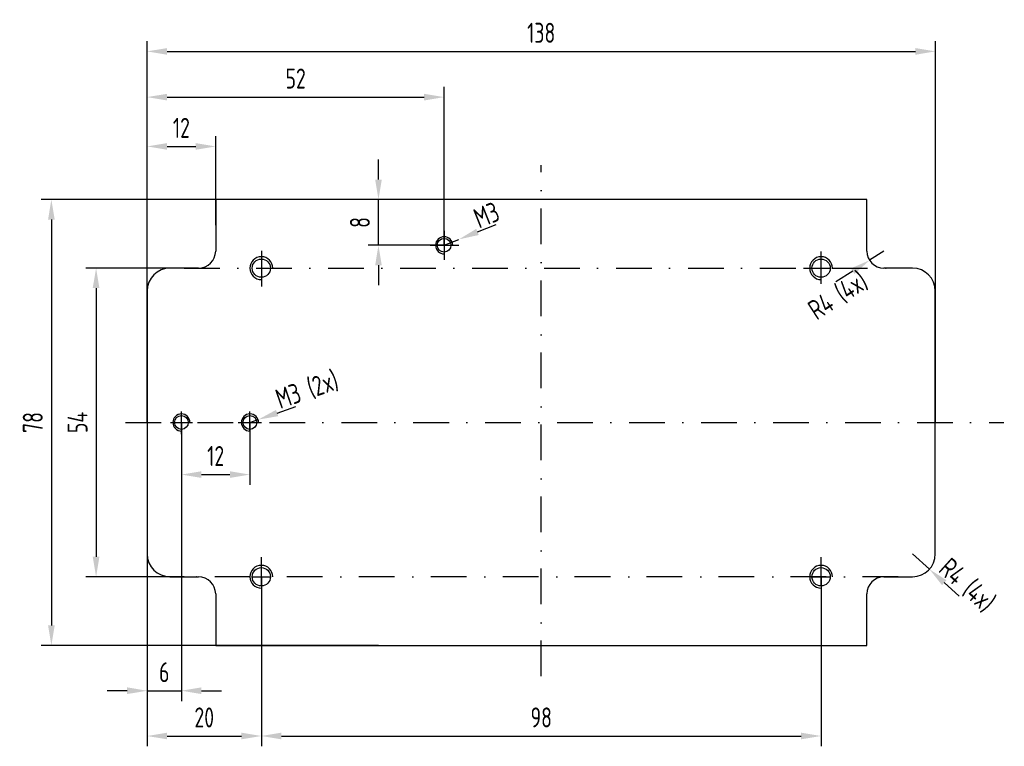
# Model space of a CAD drawing. Extents: x 37 to 209, y 107 to 234.
import ezdxf

# ---------------------------------------------------------------- set-up
doc = ezdxf.new("R2010")
doc.units = 0
doc.header["$LTSCALE"] = 50
doc.header["$PDSIZE"] = -1
doc.linetypes.add('MITTE', pattern=[1.15, 0.75, -0.1, 0.2, -0.1])
doc.linetypes.add('STRICHPUNKT', pattern=[1, 0.5, -0.25, 0, -0.25])
doc.layers.get('DEFPOINTS').update_dxf_attribs({"linetype": 'CONTINUOUS'})
for name, color, linetype in [('1', 1, 'MITTE'), ('2', 2, 'CONTINUOUS'), ('7', 7, 'CONTINUOUS')]:
    doc.layers.add(name, color=color, linetype=linetype)
doc.styles.add('ISO8', font='ISOCP3.SHX', dxfattribs={"width": 0.8})
doc.dimstyles.new('KR', dxfattribs={"dimscale": 0, "dimtxt": 3.5, "dimasz": 3.5, "dimexe": 1.8, "dimexo": 0, "dimgap": 1.5, "dimtad": 1, "dimdsep": 46, "dimtxsty": 'ISO8', "dimcen": 1.5, "dimclrd": 256, "dimclre": 3, "dimclrt": 4, "dimadec": 0, "dimazin": 0, "dimtfac": 1, "dimtmove": 2, "dimatfit": 3, "dimfxl": 0, "dimtolj": 1, "dimarcsym": 0})

# ---------------------------------------------------------------- blocks, each defined once
blk = doc.blocks.new('*D21')
at = {"layer": '2', "color": 3, "lineweight": -2}
for p, q in [((59.13, 163.79), (59.13, 230.52)), ((197.13, 163.79), (197.13, 230.52))]:
    blk.add_line(p, q, dxfattribs=at)
at = {"layer": '2', "lineweight": -2}
blk.add_line((62.63, 228.72), (193.63, 228.72), dxfattribs=at)
at = {"layer": '2'}
for points in [[(62.63, 229.3), (62.63, 228.13), (59.13, 228.72)], [(193.63, 229.3), (193.63, 228.13), (197.13, 228.72)]]:
    blk.add_solid(points, dxfattribs=at)
at = {"layer": 'DEFPOINTS', "color": 0}
for p in [(197.13, 228.72), (59.13, 163.79), (197.13, 163.79)]:
    blk.add_point(p, dxfattribs=at)
at = {"layer": '2', "color": 4, "insert": (128.13, 231.97), "char_height": 3.5, "attachment_point": 5, "style": 'ISO8'}
blk.add_mtext('\\A1;138', dxfattribs=at)
blk = doc.blocks.new('*D22')
at = {"layer": '2', "color": 3, "lineweight": -2}
for p, q in [((99.63, 202.79), (40.56, 202.79)), ((99.63, 124.79), (40.56, 124.79))]:
    blk.add_line(p, q, dxfattribs=at)
at = {"layer": '2', "lineweight": -2}
blk.add_line((42.36, 199.29), (42.36, 128.29), dxfattribs=at)
at = {"layer": '2'}
for points in [[(41.78, 199.29), (42.95, 199.29), (42.36, 202.79)], [(41.78, 128.29), (42.95, 128.29), (42.36, 124.79)]]:
    blk.add_solid(points, dxfattribs=at)
at = {"layer": 'DEFPOINTS', "color": 0}
for p in [(99.63, 202.79), (42.36, 124.79), (99.63, 124.79)]:
    blk.add_point(p, dxfattribs=at)
at = {"layer": '2', "color": 4, "insert": (39.11, 163.79), "char_height": 3.5, "attachment_point": 5, "rotation": 90, "style": 'ISO8'}
blk.add_mtext('\\A1;78', dxfattribs=at)
blk = doc.blocks.new('*D23')
at = {"layer": '2', "color": 3, "lineweight": -2}
for p, q in [((65.63, 190.79), (48.39, 190.79)), ((65.63, 136.79), (48.39, 136.79))]:
    blk.add_line(p, q, dxfattribs=at)
at = {"layer": '2', "lineweight": -2}
blk.add_line((50.19, 187.29), (50.19, 140.29), dxfattribs=at)
at = {"layer": '2'}
for points in [[(49.6, 187.29), (50.77, 187.29), (50.19, 190.79)], [(49.6, 140.29), (50.77, 140.29), (50.19, 136.79)]]:
    blk.add_solid(points, dxfattribs=at)
at = {"layer": 'DEFPOINTS', "color": 0}
for p in [(65.63, 190.79), (50.19, 136.79), (65.63, 136.79)]:
    blk.add_point(p, dxfattribs=at)
at = {"layer": '2', "color": 4, "insert": (46.94, 163.79), "char_height": 3.5, "attachment_point": 5, "rotation": 90, "style": 'ISO8'}
blk.add_mtext('\\A1;54', dxfattribs=at)
blk = doc.blocks.new('*D24')
at = {"layer": '2', "color": 3, "lineweight": -2}
for p, q in [((59.13, 163.79), (59.13, 115.05)), ((65.13, 163.79), (65.13, 115.05))]:
    blk.add_line(p, q, dxfattribs=at)
at = {"layer": '2', "lineweight": -2}
for p, q in [((55.63, 116.85), (52.13, 116.85)), ((59.13, 116.85), (65.13, 116.85)), ((68.63, 116.85), (72.13, 116.85))]:
    blk.add_line(p, q, dxfattribs=at)
at = {"layer": '2'}
for points in [[(55.63, 117.44), (55.63, 116.27), (59.13, 116.85)], [(68.63, 117.44), (68.63, 116.27), (65.13, 116.85)]]:
    blk.add_solid(points, dxfattribs=at)
at = {"layer": 'DEFPOINTS', "color": 0}
for p in [(59.13, 163.79), (65.13, 163.79), (65.13, 116.85)]:
    blk.add_point(p, dxfattribs=at)
at = {"layer": '2', "color": 4, "insert": (62.13, 120.1), "char_height": 3.5, "attachment_point": 5, "style": 'ISO8'}
blk.add_mtext('\\A1;6', dxfattribs=at)
blk = doc.blocks.new('*D25')
at = {"layer": '2', "color": 3, "lineweight": -2}
for p, q in [((59.13, 163.79), (59.13, 213.89)), ((71.13, 198.29), (71.13, 213.89))]:
    blk.add_line(p, q, dxfattribs=at)
at = {"layer": '2', "lineweight": -2}
blk.add_line((62.63, 212.09), (67.63, 212.09), dxfattribs=at)
at = {"layer": '2'}
for points in [[(62.63, 212.67), (62.63, 211.51), (59.13, 212.09)], [(67.63, 212.67), (67.63, 211.51), (71.13, 212.09)]]:
    blk.add_solid(points, dxfattribs=at)
at = {"layer": 'DEFPOINTS', "color": 0}
for p in [(71.13, 212.09), (71.13, 198.29), (59.13, 163.79)]:
    blk.add_point(p, dxfattribs=at)
at = {"layer": '2', "color": 4, "insert": (65.13, 215.34), "char_height": 3.5, "attachment_point": 5, "style": 'ISO8'}
blk.add_mtext('\\A1;12', dxfattribs=at)
blk = doc.blocks.new('*D26')
at = {"layer": '2', "lineweight": -2}
for p, q in [((81.89, 165.44), (85.19, 166.59)), ((77.13, 163.79), (78.58, 164.29))]:
    blk.add_line(p, q, dxfattribs=at)
at = {"layer": '2'}
blk.add_solid([(81.69, 165.99), (82.08, 164.89), (78.58, 164.29)], dxfattribs=at)
at = {"layer": 'DEFPOINTS', "color": 0}
for p in [(77.13, 163.79), (78.58, 164.29)]:
    blk.add_point(p, dxfattribs=at)
at = {"layer": '2', "color": 4, "insert": (87.16, 169.42), "char_height": 3.5, "attachment_point": 5, "rotation": 19.1598, "style": 'ISO8'}
blk.add_mtext('\\A1;M3 (2x)', dxfattribs=at)
blk = doc.blocks.new('*D27')
at = {"layer": '2', "lineweight": -2}
for p, q in [((193.13, 140.79), (196.1, 138.11)), ((198.69, 135.76), (201.29, 133.41))]:
    blk.add_line(p, q, dxfattribs=at)
at = {"layer": '2'}
blk.add_solid([(199.08, 136.19), (198.3, 135.33), (196.1, 138.11)], dxfattribs=at)
at = {"layer": 'DEFPOINTS', "color": 0}
for p in [(193.13, 140.79), (196.1, 138.11)]:
    blk.add_point(p, dxfattribs=at)
at = {"layer": '2', "color": 4, "insert": (202.64, 135.25), "char_height": 3.5, "attachment_point": 5, "rotation": 317.8943, "style": 'ISO8'}
blk.add_mtext('\\A1;R4 (4x)', dxfattribs=at)
blk = doc.blocks.new('*D28')
at = {"layer": '2', "lineweight": -2}
for p, q in [((188.13, 193.79), (185.61, 192.16)), ((182.67, 190.27), (179.72, 188.37))]:
    blk.add_line(p, q, dxfattribs=at)
at = {"layer": '2'}
blk.add_solid([(182.35, 190.76), (182.98, 189.78), (185.61, 192.16)], dxfattribs=at)
at = {"layer": 'DEFPOINTS', "color": 0}
for p in [(188.13, 193.79), (185.61, 192.16)]:
    blk.add_point(p, dxfattribs=at)
at = {"layer": '2', "color": 4, "insert": (180.14, 185.91), "char_height": 3.5, "attachment_point": 5, "rotation": 32.8142, "style": 'ISO8'}
blk.add_mtext('\\A1;R4 (4x)', dxfattribs=at)
blk = doc.blocks.new('*D29')
at = {"layer": '2', "color": 3, "lineweight": -2}
for p, q in [((65.13, 163.79), (65.13, 152.87)), ((77.13, 163.79), (77.13, 152.87))]:
    blk.add_line(p, q, dxfattribs=at)
at = {"layer": '2', "lineweight": -2}
blk.add_line((68.63, 154.67), (73.63, 154.67), dxfattribs=at)
at = {"layer": '2'}
for points in [[(68.63, 155.25), (68.63, 154.09), (65.13, 154.67)], [(73.63, 155.25), (73.63, 154.09), (77.13, 154.67)]]:
    blk.add_solid(points, dxfattribs=at)
at = {"layer": 'DEFPOINTS', "color": 0}
for p in [(65.13, 163.79), (77.13, 163.79), (77.13, 154.67)]:
    blk.add_point(p, dxfattribs=at)
at = {"layer": '2', "color": 4, "insert": (71.13, 157.92), "char_height": 3.5, "attachment_point": 5, "style": 'ISO8'}
blk.add_mtext('\\A1;12', dxfattribs=at)
blk = doc.blocks.new('*D30')
at = {"layer": '2', "color": 3, "lineweight": -2}
for p, q in [((59.13, 140.79), (59.13, 107.13)), ((79.13, 136.79), (79.13, 107.13))]:
    blk.add_line(p, q, dxfattribs=at)
at = {"layer": '2', "lineweight": -2}
blk.add_line((62.63, 108.93), (75.63, 108.93), dxfattribs=at)
at = {"layer": '2'}
for points in [[(62.63, 109.51), (62.63, 108.35), (59.13, 108.93)], [(75.63, 109.51), (75.63, 108.35), (79.13, 108.93)]]:
    blk.add_solid(points, dxfattribs=at)
at = {"layer": 'DEFPOINTS', "color": 0}
for p in [(59.13, 140.79), (79.13, 136.79), (79.13, 108.93)]:
    blk.add_point(p, dxfattribs=at)
at = {"layer": '2', "color": 4, "insert": (69.13, 112.18), "char_height": 3.5, "attachment_point": 5, "style": 'ISO8'}
blk.add_mtext('\\A1;20', dxfattribs=at)
blk = doc.blocks.new('*D31')
at = {"layer": '2', "color": 3, "lineweight": -2}
for p, q in [((79.13, 136.79), (79.13, 107.13)), ((177.13, 136.79), (177.13, 107.13))]:
    blk.add_line(p, q, dxfattribs=at)
at = {"layer": '2', "lineweight": -2}
blk.add_line((82.63, 108.93), (173.63, 108.93), dxfattribs=at)
at = {"layer": '2'}
for points in [[(82.63, 109.51), (82.63, 108.35), (79.13, 108.93)], [(173.63, 109.51), (173.63, 108.35), (177.13, 108.93)]]:
    blk.add_solid(points, dxfattribs=at)
at = {"layer": 'DEFPOINTS', "color": 0}
for p in [(79.13, 136.79), (177.13, 136.79), (177.13, 108.93)]:
    blk.add_point(p, dxfattribs=at)
at = {"layer": '2', "color": 4, "insert": (128.13, 112.18), "char_height": 3.5, "attachment_point": 5, "style": 'ISO8'}
blk.add_mtext('\\A1;98', dxfattribs=at)
blk = doc.blocks.new('*D32')
at = {"layer": '2', "lineweight": -2}
for p, q in [((99.63, 206.29), (99.63, 209.79)), ((99.63, 194.79), (99.63, 202.79)), ((99.63, 191.29), (99.63, 187.79))]:
    blk.add_line(p, q, dxfattribs=at)
at = {"layer": '2', "color": 3, "lineweight": -2}
for p, q in [((99.63, 202.79), (97.83, 202.79)), ((111.13, 194.79), (97.83, 194.79))]:
    blk.add_line(p, q, dxfattribs=at)
at = {"layer": '2'}
for points in [[(99.05, 206.29), (100.21, 206.29), (99.63, 202.79)], [(99.05, 191.29), (100.21, 191.29), (99.63, 194.79)]]:
    blk.add_solid(points, dxfattribs=at)
at = {"layer": 'DEFPOINTS', "color": 0}
for p in [(99.63, 202.79), (99.63, 202.79), (111.13, 194.79)]:
    blk.add_point(p, dxfattribs=at)
at = {"layer": '2', "color": 4, "insert": (96.38, 198.79), "char_height": 3.5, "attachment_point": 5, "rotation": 90, "style": 'ISO8'}
blk.add_mtext('\\A1;8', dxfattribs=at)
blk = doc.blocks.new('*D33')
at = {"layer": '2', "color": 3, "lineweight": -2}
for p, q in [((59.13, 202.79), (59.13, 222.52)), ((111.13, 194.78), (111.13, 222.52))]:
    blk.add_line(p, q, dxfattribs=at)
at = {"layer": '2', "lineweight": -2}
blk.add_line((62.63, 220.72), (107.63, 220.72), dxfattribs=at)
at = {"layer": '2'}
for points in [[(62.63, 221.3), (62.63, 220.13), (59.13, 220.72)], [(107.63, 221.3), (107.63, 220.13), (111.13, 220.72)]]:
    blk.add_solid(points, dxfattribs=at)
at = {"layer": 'DEFPOINTS', "color": 0}
for p in [(111.13, 220.72), (59.13, 202.79), (111.13, 194.78)]:
    blk.add_point(p, dxfattribs=at)
at = {"layer": '2', "color": 4, "insert": (85.13, 223.97), "char_height": 3.5, "attachment_point": 5, "style": 'ISO8'}
blk.add_mtext('\\A1;52', dxfattribs=at)
blk = doc.blocks.new('*D34')
at = {"layer": '2', "lineweight": -2}
for p, q in [((116.97, 197.13), (120.22, 198.43)), ((111.13, 194.79), (113.72, 195.83))]:
    blk.add_line(p, q, dxfattribs=at)
at = {"layer": '2'}
blk.add_solid([(116.75, 197.67), (117.19, 196.59), (113.72, 195.83)], dxfattribs=at)
at = {"layer": 'DEFPOINTS', "color": 0}
for p in [(113.72, 195.83), (111.13, 194.79)]:
    blk.add_point(p, dxfattribs=at)
at = {"layer": '2', "color": 4, "insert": (118.55, 200.1), "char_height": 3.5, "attachment_point": 5, "rotation": 21.8252, "style": 'ISO8'}
blk.add_mtext('\\A1;M3', dxfattribs=at)

msp = doc.modelspace()

# ---------------------------------------------------------------- linework, layer by layer
at = {"layer": '1', "linetype": 'STRICHPUNKT', "ltscale": 0.25}
for p, q in [((128.129, 119.377), (128.129, 208.834)), ((55.333, 163.788), (209.133, 163.788))]:
    msp.add_line(p, q, dxfattribs=at)
at = {"layer": '1', "color": 7, "linetype": 'Continuous'}
for p, q in [((128.129, 202.788), (71.129, 202.788)), ((71.129, 202.788), (71.129, 193.788)), ((185.129, 202.788), (128.129, 202.788)), ((185.129, 193.788), (185.129, 202.788)), ((68.129, 190.788), (63.129, 190.788)), ((193.129, 190.788), (188.129, 190.788)), ((59.129, 186.788), (59.129, 140.788)), ((197.129, 140.788), (197.129, 186.788)), ((63.129, 136.788), (68.129, 136.788)), ((188.129, 136.788), (193.129, 136.788)), ((71.129, 133.788), (71.129, 124.788)), ((185.129, 124.788), (185.129, 133.788)), ((71.129, 124.788), (185.129, 124.788))]:
    msp.add_line(p, q, dxfattribs=at)
at = {"layer": '1', "ltscale": 0.5}
for p, q in [((111.129, 197.323), (111.129, 192.234)), ((108.68, 194.788), (113.673, 194.788))]:
    msp.add_line(p, q, dxfattribs=at)
at = {"layer": '1'}
msp.add_line((79.129, 193.796), (79.129, 187.561), dxfattribs=at)
at = {"layer": '1', "color": 3}
msp.add_line((177.129, 188.031), (177.129, 193.694), dxfattribs=at)
at = {"layer": '1', "color": 7, "linetype": 'Continuous'}
for centre, radius in [((79.129, 190.788), 1.6), ((177.129, 190.788), 1.6), ((65.129, 163.788), 1.2), ((77.129, 163.788), 1.2), ((79.129, 136.788), 1.6), ((177.129, 136.788), 1.6)]:
    msp.add_circle(centre, radius, dxfattribs=at)
for centre, radius, start, end in [((68.129, 193.788), 3, 270, 0), ((188.129, 193.788), 3, 180, 270), ((79.129, 190.788), 2, 0, 270), ((177.129, 190.788), 2, 0, 270), ((63.129, 186.788), 4, 90, 180), ((193.129, 186.788), 4, 0, 90), ((65.129, 163.788), 1.5, 0, 270), ((77.129, 163.788), 1.5, 0, 270), ((63.129, 140.788), 4, 180, 270), ((193.129, 140.788), 4, 270, 0), ((79.129, 136.788), 2, 0, 270), ((177.129, 136.788), 2, 0, 270), ((68.129, 133.788), 3, 0, 90), ((188.129, 133.788), 3, 90, 180)]:
    msp.add_arc(centre, radius, start, end, dxfattribs=at)
at = {"layer": '2', "linetype": 'STRICHPUNKT', "ltscale": 0.25}
for p, q in [((65.629, 190.788), (190.629, 190.788)), ((65.129, 161.723), (65.129, 165.695)), ((77.129, 162.288), (77.129, 165.681)), ((63.191, 163.788), (67.098, 163.788)), ((75.09, 163.788), (79.129, 163.788)), ((79.129, 135.288), (79.129, 140.202)), ((177.129, 135.288), (177.129, 140.248)), ((190.629, 136.788), (65.629, 136.788))]:
    msp.add_line(p, q, dxfattribs=at)
at = {"layer": '7', "color": 3}
for p, q in [((177.129, 189.288), (177.129, 192.288)), ((177.129, 189.288), (177.129, 192.288)), ((177.129, 189.288), (177.129, 192.288)), ((177.129, 189.288), (177.129, 192.288)), ((177.129, 189.288), (177.129, 192.288)), ((174.048, 190.788), (178.629, 190.788)), ((174.048, 190.788), (178.629, 190.788)), ((174.048, 190.788), (178.629, 190.788)), ((174.048, 190.788), (178.629, 190.788)), ((174.048, 190.788), (178.629, 190.788)), ((174.048, 190.788), (178.629, 190.788)), ((79.129, 135.288), (79.129, 138.288)), ((77.629, 136.788), (80.629, 136.788)), ((77.629, 136.788), (80.629, 136.788)), ((175.629, 136.788), (178.629, 136.788))]:
    msp.add_line(p, q, dxfattribs=at)
at = {"layer": '7'}
msp.add_circle((111.129, 194.788), 1.2, dxfattribs=at)
msp.add_arc((111.129, 194.788), 1.5, 0, 270, dxfattribs=at)

# ---------------------------------------------------------------- dimensions: what is measured, and where the dimension line sits
at = {"layer": '2'}
for base, p1, p2, picture, middle in [((197.129, 228.716), (59.129, 163.788), (197.129, 163.788), '*D21', (128.129, 231.966)), ((111.129, 220.716), (59.129, 202.788), (111.129, 194.778), '*D33', (85.129, 223.966)), ((71.129, 212.089), (59.129, 163.788), (71.129, 198.288), '*D25', (65.129, 215.339)), ((65.129, 116.852), (59.129, 163.788), (65.129, 163.788), '*D24', (62.129, 120.102)), ((77.129, 154.669), (65.129, 163.788), (77.129, 163.788), '*D29', (71.129, 157.92)), ((79.129, 108.929), (59.129, 140.788), (79.129, 136.788), '*D30', (69.129, 112.18)), ((177.129, 108.929), (79.129, 136.788), (177.129, 136.788), '*D31', (128.129, 112.179))]:
    dim = msp.add_linear_dim(base=base, p1=p1, p2=p2, dimstyle='KR', override={"dimscale": 1}, dxfattribs=at)
    dim.commit()
    dim.dimension.update_dxf_attribs({"geometry": picture, "text_midpoint": middle})
for base, p1, p2, picture, middle in [((99.629, 202.788), (111.129, 194.788), (99.629, 202.788), '*D32', (96.379, 198.788)), ((42.362, 124.788), (99.629, 202.788), (99.629, 124.788), '*D22', (39.112, 163.788)), ((50.187, 136.788), (65.629, 190.788), (65.629, 136.788), '*D23', (46.937, 163.788))]:
    dim = msp.add_linear_dim(base=base, p1=p1, p2=p2, angle=90, dimstyle='KR', override={"dimscale": 1}, dxfattribs=at)
    dim.commit()
    dim.dimension.update_dxf_attribs({"geometry": picture, "text_midpoint": middle})
for center, mpoint, text, picture, middle in [((111.129, 194.788), (113.722, 195.827), 'M3', '*D34', (118.547, 200.098)), ((188.129, 193.788), (185.608, 192.163), 'R4 (4x)', '*D28', (180.139, 185.914)), ((77.129, 163.788), (78.579, 164.292), 'M3 (2x)', '*D26', (87.164, 169.42)), ((193.129, 140.788), (196.097, 138.106), 'R4 (4x)', '*D27', (202.644, 135.249))]:
    dim = msp.add_radius_dim(center=center, mpoint=mpoint, text=text, dimstyle='KR', override={"dimscale": 1}, dxfattribs=at)
    dim.commit()
    dim.dimension.update_dxf_attribs({"geometry": picture, "text_midpoint": middle, "dimtype": 164})

doc.saveas('drawing.dxf')
